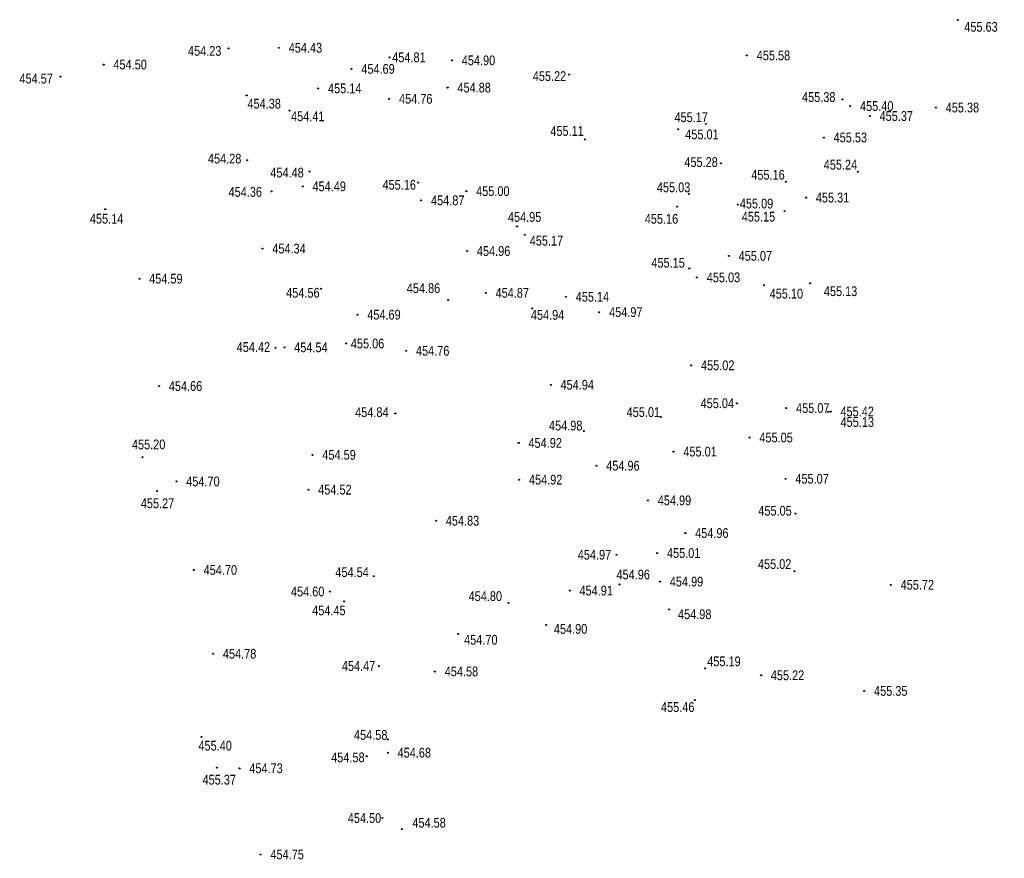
# Model space of a CAD drawing. Header units: feet. Extents: x 1537802 to 2072561, y 4461723 to 4732600.
# Tile 1 of 113: x 1615772 to 1615873, y 4461723 to 4461809. Entities that reach past the tile are written whole.
import ezdxf

# ---------------------------------------------------------------- set-up
doc = ezdxf.new("R2010")
doc.units = ezdxf.units.FT
doc.header["$MEASUREMENT"] = 0
for name, color, linetype in [('001-KOOR', 7, 'Continuous'), ('AeccObjExplode_Model', 7, 'Continuous'), ('p_lc', 7, 'Continuous'), ('p_lk', 7, 'Continuous'), ('p_lr', 7, 'Continuous'), ('p_sf', 7, 'Continuous'), ('p_sm', 7, 'Continuous'), ('p_t.elka', 7, 'Continuous'), ('p_tk', 7, 'Continuous')]:
    doc.layers.add(name, color=color, linetype=linetype)
doc.styles.add('2mm', font='arial.ttf', dxfattribs={"width": 0.8, "height": 1})

# ---------------------------------------------------------------- blocks, each defined once
blk = doc.blocks.new('*U1999')
at = {"layer": '001-KOOR', "linetype": 'Continuous'}
blk.add_circle((0, 0), 0.05, dxfattribs=at)
at = {"layer": '001-KOOR', "insert": (1, 0), "char_height": 1, "attachment_point": 4, "style": '2mm'}
blk.add_mtext('454.76', dxfattribs=at)
blk = doc.blocks.new('*U2002')
at = {"layer": 'p_lk', "linetype": 'Continuous'}
blk.add_circle((0.53, 0.02), 0.05, dxfattribs=at)
at = {"layer": 'p_lk', "insert": (1, 0), "char_height": 1, "attachment_point": 4, "style": '2mm'}
blk.add_mtext('455.06', dxfattribs=at)
blk = doc.blocks.new('*U2003')
at = {"layer": '001-KOOR', "linetype": 'Continuous'}
blk.add_circle((4.59, 0.42), 0.05, dxfattribs=at)
at = {"layer": '001-KOOR', "insert": (1, 0), "char_height": 1, "attachment_point": 4, "style": '2mm'}
blk.add_mtext('454.56', dxfattribs=at)
blk = doc.blocks.new('*U2005')
at = {"layer": '001-KOOR', "linetype": 'Continuous'}
blk.add_circle((0, 0), 0.05, dxfattribs=at)
at = {"layer": '001-KOOR', "insert": (1, 0), "char_height": 1, "attachment_point": 4, "style": '2mm'}
blk.add_mtext('454.69', dxfattribs=at)
blk = doc.blocks.new('*U2006')
at = {"layer": 'p_lk', "linetype": 'Continuous'}
blk.add_circle((5.11, -0.12), 0.05, dxfattribs=at)
at = {"layer": 'p_lk', "insert": (1, 0), "char_height": 1, "attachment_point": 4, "style": '2mm'}
blk.add_mtext('454.84', dxfattribs=at)
blk = doc.blocks.new('*U2008')
at = {"layer": '001-KOOR', "linetype": 'Continuous'}
blk.add_circle((0, 0), 0.05, dxfattribs=at)
at = {"layer": '001-KOOR', "insert": (1, 0), "char_height": 1, "attachment_point": 4, "style": '2mm'}
blk.add_mtext('454.83', dxfattribs=at)
blk = doc.blocks.new('*U2012')
at = {"layer": '001-KOOR', "linetype": 'Continuous'}
blk.add_circle((4.93, -0.4), 0.05, dxfattribs=at)
at = {"layer": '001-KOOR', "insert": (1, 0), "char_height": 1, "attachment_point": 4, "style": '2mm'}
blk.add_mtext('454.54', dxfattribs=at)
blk = doc.blocks.new('*U2014')
at = {"layer": '001-KOOR', "linetype": 'Continuous'}
blk.add_circle((4.27, 0.92), 0.05, dxfattribs=at)
at = {"layer": '001-KOOR', "insert": (1, 0), "char_height": 1, "attachment_point": 4, "style": '2mm'}
blk.add_mtext('454.45', dxfattribs=at)
blk = doc.blocks.new('*U2016')
at = {"layer": '001-KOOR', "linetype": 'Continuous'}
blk.add_circle((4.96, 0), 0.05, dxfattribs=at)
at = {"layer": '001-KOOR', "insert": (1, 0), "char_height": 1, "attachment_point": 4, "style": '2mm'}
blk.add_mtext('454.60', dxfattribs=at)
blk = doc.blocks.new('*U2019')
at = {"layer": '001-KOOR', "linetype": 'Continuous'}
blk.add_circle((0, 0), 0.05, dxfattribs=at)
at = {"layer": '001-KOOR', "insert": (1, 0), "char_height": 1, "attachment_point": 4, "style": '2mm'}
blk.add_mtext('454.52', dxfattribs=at)
blk = doc.blocks.new('*U2020')
at = {"layer": 'p_lc', "linetype": 'Continuous'}
blk.add_circle((0, 0), 0.05, dxfattribs=at)
at = {"layer": 'p_lc', "insert": (1, 0), "char_height": 1, "attachment_point": 4, "style": '2mm'}
blk.add_mtext('454.59', dxfattribs=at)
blk = doc.blocks.new('*U2025')
at = {"layer": 'p_lc', "linetype": 'Continuous'}
blk.add_circle((0, 0), 0.05, dxfattribs=at)
at = {"layer": 'p_lc', "insert": (1, 0), "char_height": 1, "attachment_point": 4, "style": '2mm'}
blk.add_mtext('454.54', dxfattribs=at)
blk = doc.blocks.new('*U2026')
at = {"layer": 'p_lr', "linetype": 'Continuous'}
blk.add_circle((4.97, -0.07), 0.05, dxfattribs=at)
at = {"layer": 'p_lr', "insert": (1, 0), "char_height": 1, "attachment_point": 4, "style": '2mm'}
blk.add_mtext('454.42', dxfattribs=at)
blk = doc.blocks.new('*U2029')
at = {"layer": '001-KOOR', "linetype": 'Continuous'}
blk.add_circle((0, 0), 0.05, dxfattribs=at)
at = {"layer": '001-KOOR', "insert": (1, 0), "char_height": 1, "attachment_point": 4, "style": '2mm'}
blk.add_mtext('454.34', dxfattribs=at)
blk = doc.blocks.new('*U2039')
at = {"layer": '001-KOOR', "linetype": 'Continuous'}
blk.add_circle((0, 0), 0.05, dxfattribs=at)
at = {"layer": '001-KOOR', "insert": (1, 0), "char_height": 1, "attachment_point": 4, "style": '2mm'}
blk.add_mtext('454.49', dxfattribs=at)
blk = doc.blocks.new('*U2041')
at = {"layer": 'p_lc', "linetype": 'Continuous'}
blk.add_circle((5.38, 0.06), 0.05, dxfattribs=at)
at = {"layer": 'p_lc', "insert": (1, 0), "char_height": 1, "attachment_point": 4, "style": '2mm'}
blk.add_mtext('454.36', dxfattribs=at)
blk = doc.blocks.new('*U2042')
at = {"layer": 'p_lc', "linetype": 'Continuous'}
blk.add_circle((4.99, 0.1), 0.05, dxfattribs=at)
at = {"layer": 'p_lc', "insert": (1, 0), "char_height": 1, "attachment_point": 4, "style": '2mm'}
blk.add_mtext('454.48', dxfattribs=at)
blk = doc.blocks.new('*U2044')
at = {"layer": 'p_sf', "linetype": 'Continuous'}
blk.add_circle((4.65, 0.23), 0.05, dxfattribs=at)
at = {"layer": 'p_sf', "insert": (1, 0), "char_height": 1, "attachment_point": 4, "style": '2mm'}
blk.add_mtext('455.16', dxfattribs=at)
blk = doc.blocks.new('*U2048')
at = {"layer": 'p_lr', "linetype": 'Continuous'}
blk.add_circle((0, 0), 0.05, dxfattribs=at)
at = {"layer": 'p_lr', "insert": (1, 0), "char_height": 1, "attachment_point": 4, "style": '2mm'}
blk.add_mtext('454.87', dxfattribs=at)
blk = doc.blocks.new('*U2052')
at = {"layer": '001-KOOR', "linetype": 'Continuous'}
blk.add_circle((0, 0), 0.05, dxfattribs=at)
at = {"layer": '001-KOOR', "insert": (1, 0), "char_height": 1, "attachment_point": 4, "style": '2mm'}
blk.add_mtext('455.00', dxfattribs=at)
blk = doc.blocks.new('*U2058')
at = {"layer": 'p_lk', "linetype": 'Continuous'}
blk.add_circle((0, 0), 0.05, dxfattribs=at)
at = {"layer": 'p_lk', "insert": (1, 0), "char_height": 1, "attachment_point": 4, "style": '2mm'}
blk.add_mtext('454.96', dxfattribs=at)
blk = doc.blocks.new('*U2059')
at = {"layer": '001-KOOR', "linetype": 'Continuous'}
blk.add_circle((5.23, -1.2), 0.05, dxfattribs=at)
at = {"layer": '001-KOOR', "insert": (1, 0), "char_height": 1, "attachment_point": 4, "style": '2mm'}
blk.add_mtext('454.86', dxfattribs=at)
blk = doc.blocks.new('*U2060')
at = {"layer": '001-KOOR', "linetype": 'Continuous'}
blk.add_circle((0, 0), 0.05, dxfattribs=at)
at = {"layer": '001-KOOR', "insert": (1, 0), "char_height": 1, "attachment_point": 4, "style": '2mm'}
blk.add_mtext('454.87', dxfattribs=at)
blk = doc.blocks.new('*U2061')
at = {"layer": '001-KOOR', "linetype": 'Continuous'}
blk.add_circle((1.12, 0.67), 0.05, dxfattribs=at)
at = {"layer": '001-KOOR', "insert": (1, 0), "char_height": 1, "attachment_point": 4, "style": '2mm'}
blk.add_mtext('454.94', dxfattribs=at)
blk = doc.blocks.new('*U2066')
at = {"layer": '001-KOOR', "linetype": 'Continuous'}
blk.add_circle((1.93, -0.96), 0.05, dxfattribs=at)
at = {"layer": '001-KOOR', "insert": (1, 0), "char_height": 1, "attachment_point": 4, "style": '2mm'}
blk.add_mtext('454.95', dxfattribs=at)
blk = doc.blocks.new('*U2080')
at = {"layer": '001-KOOR', "linetype": 'Continuous'}
blk.add_circle((4.26, -0.67), 0.05, dxfattribs=at)
at = {"layer": '001-KOOR', "insert": (1, 0), "char_height": 1, "attachment_point": 4, "style": '2mm'}
blk.add_mtext('455.03', dxfattribs=at)
blk = doc.blocks.new('*U2088')
at = {"layer": '001-KOOR', "linetype": 'Continuous'}
blk.add_circle((0.79, -0.1), 0.05, dxfattribs=at)
at = {"layer": '001-KOOR', "insert": (1, 0), "char_height": 1, "attachment_point": 4, "style": '2mm'}
blk.add_mtext('455.09', dxfattribs=at)
blk = doc.blocks.new('*U2090')
at = {"layer": 'p_sm', "linetype": 'Continuous'}
blk.add_circle((4.73, -0.11), 0.05, dxfattribs=at)
at = {"layer": 'p_sm', "insert": (1, 0), "char_height": 1, "attachment_point": 4, "style": '2mm'}
blk.add_mtext('455.28', dxfattribs=at)
blk = doc.blocks.new('*U2091')
at = {"layer": 'p_lc', "linetype": 'Continuous'}
blk.add_circle((0.27, 0.54), 0.05, dxfattribs=at)
at = {"layer": 'p_lc', "insert": (1, 0), "char_height": 1, "attachment_point": 4, "style": '2mm'}
blk.add_mtext('455.01', dxfattribs=at)
blk = doc.blocks.new('*U2092')
at = {"layer": '001-KOOR', "linetype": 'Continuous'}
blk.add_circle((4.51, -0.86), 0.05, dxfattribs=at)
at = {"layer": '001-KOOR', "insert": (1, 0), "char_height": 1, "attachment_point": 4, "style": '2mm'}
blk.add_mtext('455.11', dxfattribs=at)
blk = doc.blocks.new('*U2093')
at = {"layer": '001-KOOR', "linetype": 'Continuous'}
blk.add_circle((4.21, -0.67), 0.05, dxfattribs=at)
at = {"layer": '001-KOOR', "insert": (1, 0), "char_height": 1, "attachment_point": 4, "style": '2mm'}
blk.add_mtext('455.17', dxfattribs=at)
blk = doc.blocks.new('*U2094')
at = {"layer": '001-KOOR', "linetype": 'Continuous'}
blk.add_circle((0, 0), 0.05, dxfattribs=at)
at = {"layer": '001-KOOR', "insert": (1, 0), "char_height": 1, "attachment_point": 4, "style": '2mm'}
blk.add_mtext('455.40', dxfattribs=at)
blk = doc.blocks.new('*U2095')
at = {"layer": 'p_lc', "linetype": 'Continuous'}
blk.add_circle((5.13, -0.23), 0.05, dxfattribs=at)
at = {"layer": 'p_lc', "insert": (1, 0), "char_height": 1, "attachment_point": 4, "style": '2mm'}
blk.add_mtext('455.38', dxfattribs=at)
blk = doc.blocks.new('*U2096')
at = {"layer": 'p_lc', "linetype": 'Continuous'}
blk.add_circle((0, 0), 0.05, dxfattribs=at)
at = {"layer": 'p_lc', "insert": (1, 0), "char_height": 1, "attachment_point": 4, "style": '2mm'}
blk.add_mtext('455.37', dxfattribs=at)
blk = doc.blocks.new('*U2098')
at = {"layer": 'p_lc', "linetype": 'Continuous'}
blk.add_circle((0, 0), 0.05, dxfattribs=at)
at = {"layer": 'p_lc', "insert": (1, 0), "char_height": 1, "attachment_point": 4, "style": '2mm'}
blk.add_mtext('455.38', dxfattribs=at)
blk = doc.blocks.new('*U2099')
at = {"layer": '001-KOOR', "linetype": 'Continuous'}
blk.add_circle((0.35, 0.7), 0.05, dxfattribs=at)
at = {"layer": '001-KOOR', "insert": (1, 0), "char_height": 1, "attachment_point": 4, "style": '2mm'}
blk.add_mtext('455.63', dxfattribs=at)
blk = doc.blocks.new('*U2101')
at = {"layer": '001-KOOR', "linetype": 'Continuous'}
blk.add_circle((0, 0), 0.05, dxfattribs=at)
at = {"layer": '001-KOOR', "insert": (1, 0), "char_height": 1, "attachment_point": 4, "style": '2mm'}
blk.add_mtext('455.58', dxfattribs=at)
blk = doc.blocks.new('*U2107')
at = {"layer": '001-KOOR', "linetype": 'Continuous'}
blk.add_circle((4.71, 0.17), 0.05, dxfattribs=at)
at = {"layer": '001-KOOR', "insert": (1, 0), "char_height": 1, "attachment_point": 4, "style": '2mm'}
blk.add_mtext('455.22', dxfattribs=at)
blk = doc.blocks.new('*U2108')
at = {"layer": '001-KOOR', "linetype": 'Continuous'}
blk.add_circle((0, 0), 0.05, dxfattribs=at)
at = {"layer": '001-KOOR', "insert": (1, 0), "char_height": 1, "attachment_point": 4, "style": '2mm'}
blk.add_mtext('454.90', dxfattribs=at)
blk = doc.blocks.new('*U2111')
at = {"layer": '001-KOOR', "linetype": 'Continuous'}
blk.add_circle((0, 0), 0.05, dxfattribs=at)
at = {"layer": '001-KOOR', "insert": (1, 0), "char_height": 1, "attachment_point": 4, "style": '2mm'}
blk.add_mtext('454.88', dxfattribs=at)
blk = doc.blocks.new('*U2114')
at = {"layer": '001-KOOR', "linetype": 'Continuous'}
blk.add_circle((0.71, 0), 0.05, dxfattribs=at)
at = {"layer": '001-KOOR', "insert": (1, 0), "char_height": 1, "attachment_point": 4, "style": '2mm'}
blk.add_mtext('454.81', dxfattribs=at)
blk = doc.blocks.new('*U2118')
at = {"layer": '001-KOOR', "linetype": 'Continuous'}
blk.add_circle((0, 0), 0.05, dxfattribs=at)
at = {"layer": '001-KOOR', "insert": (1, 0), "char_height": 1, "attachment_point": 4, "style": '2mm'}
blk.add_mtext('454.76', dxfattribs=at)
blk = doc.blocks.new('*U2120')
at = {"layer": 'p_t.elka', "linetype": 'Continuous'}
blk.add_circle((0, 0), 0.05, dxfattribs=at)
at = {"layer": 'p_t.elka', "insert": (1, 0), "char_height": 1, "attachment_point": 4, "style": '2mm'}
blk.add_mtext('454.69', dxfattribs=at)
blk = doc.blocks.new('*U2121')
at = {"layer": 'p_tk', "linetype": 'Continuous'}
blk.add_circle((0, 0), 0.05, dxfattribs=at)
at = {"layer": 'p_tk', "insert": (1, 0), "char_height": 1, "attachment_point": 4, "style": '2mm'}
blk.add_mtext('455.14', dxfattribs=at)
blk = doc.blocks.new('*U2122')
at = {"layer": '001-KOOR', "linetype": 'Continuous'}
blk.add_circle((0, 0), 0.05, dxfattribs=at)
at = {"layer": '001-KOOR', "insert": (1, 0), "char_height": 1, "attachment_point": 4, "style": '2mm'}
blk.add_mtext('454.43', dxfattribs=at)
blk = doc.blocks.new('*U2123')
at = {"layer": '001-KOOR', "linetype": 'Continuous'}
blk.add_circle((0.84, 0.59), 0.05, dxfattribs=at)
at = {"layer": '001-KOOR', "insert": (1, 0), "char_height": 1, "attachment_point": 4, "style": '2mm'}
blk.add_mtext('454.41', dxfattribs=at)
blk = doc.blocks.new('*U2124')
at = {"layer": '001-KOOR', "linetype": 'Continuous'}
blk.add_circle((5.14, 0.26), 0.05, dxfattribs=at)
at = {"layer": '001-KOOR', "insert": (1, 0), "char_height": 1, "attachment_point": 4, "style": '2mm'}
blk.add_mtext('454.23', dxfattribs=at)
blk = doc.blocks.new('*U2127')
at = {"layer": 'p_lc', "linetype": 'Continuous'}
blk.add_circle((0.92, 0.85), 0.05, dxfattribs=at)
at = {"layer": 'p_lc', "insert": (1, 0), "char_height": 1, "attachment_point": 4, "style": '2mm'}
blk.add_mtext('454.38', dxfattribs=at)
blk = doc.blocks.new('*U2128')
at = {"layer": '001-KOOR', "linetype": 'Continuous'}
blk.add_circle((5.01, -0.16), 0.05, dxfattribs=at)
at = {"layer": '001-KOOR', "insert": (1, 0), "char_height": 1, "attachment_point": 4, "style": '2mm'}
blk.add_mtext('454.28', dxfattribs=at)
blk = doc.blocks.new('*U2129')
at = {"layer": '001-KOOR', "linetype": 'Continuous'}
blk.add_circle((0, 0), 0.05, dxfattribs=at)
at = {"layer": '001-KOOR', "insert": (1, 0), "char_height": 1, "attachment_point": 4, "style": '2mm'}
blk.add_mtext('454.50', dxfattribs=at)
blk = doc.blocks.new('*U2130')
at = {"layer": '001-KOOR', "linetype": 'Continuous'}
blk.add_circle((5.21, 0.21), 0.05, dxfattribs=at)
at = {"layer": '001-KOOR', "insert": (1, 0), "char_height": 1, "attachment_point": 4, "style": '2mm'}
blk.add_mtext('454.57', dxfattribs=at)
blk = doc.blocks.new('*U2131')
at = {"layer": 'p_sf', "linetype": 'Continuous'}
blk.add_circle((2.58, 0.97), 0.05, dxfattribs=at)
at = {"layer": 'p_sf', "insert": (1, 0), "char_height": 1, "attachment_point": 4, "style": '2mm'}
blk.add_mtext('455.14', dxfattribs=at)
blk = doc.blocks.new('*U2134')
at = {"layer": '001-KOOR', "linetype": 'Continuous'}
blk.add_circle((0, 0), 0.05, dxfattribs=at)
at = {"layer": '001-KOOR', "insert": (1, 0), "char_height": 1, "attachment_point": 4, "style": '2mm'}
blk.add_mtext('454.59', dxfattribs=at)
blk = doc.blocks.new('*U2135')
at = {"layer": '001-KOOR', "linetype": 'Continuous'}
blk.add_circle((0, 0), 0.05, dxfattribs=at)
at = {"layer": '001-KOOR', "insert": (1, 0), "char_height": 1, "attachment_point": 4, "style": '2mm'}
blk.add_mtext('454.66', dxfattribs=at)
blk = doc.blocks.new('*U2139')
at = {"layer": 'p_lk', "linetype": 'Continuous'}
blk.add_circle((2.09, -1.3), 0.05, dxfattribs=at)
at = {"layer": 'p_lk', "insert": (1, 0), "char_height": 1, "attachment_point": 4, "style": '2mm'}
blk.add_mtext('455.20', dxfattribs=at)
blk = doc.blocks.new('*U2140')
at = {"layer": 'p_sf', "linetype": 'Continuous'}
blk.add_circle((2.68, 1.26), 0.05, dxfattribs=at)
at = {"layer": 'p_sf', "insert": (1, 0), "char_height": 1, "attachment_point": 4, "style": '2mm'}
blk.add_mtext('455.27', dxfattribs=at)
blk = doc.blocks.new('*U2141')
at = {"layer": '001-KOOR', "linetype": 'Continuous'}
blk.add_circle((0, 0), 0.05, dxfattribs=at)
at = {"layer": '001-KOOR', "insert": (1, 0), "char_height": 1, "attachment_point": 4, "style": '2mm'}
blk.add_mtext('454.70', dxfattribs=at)
blk = doc.blocks.new('*U2142')
at = {"layer": '001-KOOR', "linetype": 'Continuous'}
blk.add_circle((0, 0), 0.05, dxfattribs=at)
at = {"layer": '001-KOOR', "insert": (1, 0), "char_height": 1, "attachment_point": 4, "style": '2mm'}
blk.add_mtext('454.70', dxfattribs=at)
blk = doc.blocks.new('*U2146')
at = {"layer": '001-KOOR', "linetype": 'Continuous'}
blk.add_circle((0, 0), 0.05, dxfattribs=at)
at = {"layer": '001-KOOR', "insert": (1, 0), "char_height": 1, "attachment_point": 4, "style": '2mm'}
blk.add_mtext('454.78', dxfattribs=at)
blk = doc.blocks.new('*U2147')
at = {"layer": '001-KOOR', "linetype": 'Continuous'}
blk.add_circle((0, 0), 0.05, dxfattribs=at)
at = {"layer": '001-KOOR', "insert": (1, 0), "char_height": 1, "attachment_point": 4, "style": '2mm'}
blk.add_mtext('454.73', dxfattribs=at)
blk = doc.blocks.new('*U2148')
at = {"layer": 'p_lc', "linetype": 'Continuous'}
blk.add_circle((1.32, 0.9), 0.05, dxfattribs=at)
at = {"layer": 'p_lc', "insert": (1, 0), "char_height": 1, "attachment_point": 4, "style": '2mm'}
blk.add_mtext('455.40', dxfattribs=at)
blk = doc.blocks.new('*U2152')
at = {"layer": 'p_sf', "linetype": 'Continuous'}
blk.add_circle((2.45, 1.25), 0.05, dxfattribs=at)
at = {"layer": 'p_sf', "insert": (1, 0), "char_height": 1, "attachment_point": 4, "style": '2mm'}
blk.add_mtext('455.37', dxfattribs=at)
blk = doc.blocks.new('*U2154')
at = {"layer": '001-KOOR', "linetype": 'Continuous'}
blk.add_circle((0, 0), 0.05, dxfattribs=at)
at = {"layer": '001-KOOR', "insert": (1, 0), "char_height": 1, "attachment_point": 4, "style": '2mm'}
blk.add_mtext('454.75', dxfattribs=at)
blk = doc.blocks.new('*U2155')
at = {"layer": '001-KOOR', "linetype": 'Continuous'}
blk.add_circle((-0.08, -0.64), 0.05, dxfattribs=at)
at = {"layer": '001-KOOR', "insert": (1, 0), "char_height": 1, "attachment_point": 4, "style": '2mm'}
blk.add_mtext('454.58', dxfattribs=at)
blk = doc.blocks.new('*U2157')
at = {"layer": '001-KOOR', "linetype": 'Continuous'}
blk.add_circle((4.54, 0.03), 0.05, dxfattribs=at)
at = {"layer": '001-KOOR', "insert": (1, 0), "char_height": 1, "attachment_point": 4, "style": '2mm'}
blk.add_mtext('454.50', dxfattribs=at)
blk = doc.blocks.new('*U2161')
at = {"layer": 'p_lc', "linetype": 'Continuous'}
blk.add_circle((0, 0), 0.05, dxfattribs=at)
at = {"layer": 'p_lc', "insert": (1, 0), "char_height": 1, "attachment_point": 4, "style": '2mm'}
blk.add_mtext('454.68', dxfattribs=at)
blk = doc.blocks.new('*U2162')
at = {"layer": '001-KOOR', "linetype": 'Continuous'}
blk.add_circle((4.63, 0.13), 0.05, dxfattribs=at)
at = {"layer": '001-KOOR', "insert": (1, 0), "char_height": 1, "attachment_point": 4, "style": '2mm'}
blk.add_mtext('454.58', dxfattribs=at)
blk = doc.blocks.new('*U2165')
at = {"layer": '001-KOOR', "linetype": 'Continuous'}
blk.add_circle((4.45, -0.46), 0.05, dxfattribs=at)
at = {"layer": '001-KOOR', "insert": (1, 0), "char_height": 1, "attachment_point": 4, "style": '2mm'}
blk.add_mtext('454.58', dxfattribs=at)
blk = doc.blocks.new('*U2166')
at = {"layer": '001-KOOR', "linetype": 'Continuous'}
blk.add_circle((4.46, 0.72), 0.05, dxfattribs=at)
at = {"layer": '001-KOOR', "insert": (1, 0), "char_height": 1, "attachment_point": 4, "style": '2mm'}
blk.add_mtext('455.46', dxfattribs=at)
blk = doc.blocks.new('*U2167')
at = {"layer": '001-KOOR', "linetype": 'Continuous'}
blk.add_circle((0, 0), 0.05, dxfattribs=at)
at = {"layer": '001-KOOR', "insert": (1, 0), "char_height": 1, "attachment_point": 4, "style": '2mm'}
blk.add_mtext('455.22', dxfattribs=at)
blk = doc.blocks.new('*U2168')
at = {"layer": '001-KOOR', "linetype": 'Continuous'}
blk.add_circle((0.8, -0.71), 0.05, dxfattribs=at)
at = {"layer": '001-KOOR', "insert": (1, 0), "char_height": 1, "attachment_point": 4, "style": '2mm'}
blk.add_mtext('455.19', dxfattribs=at)
blk = doc.blocks.new('*U2169')
at = {"layer": '001-KOOR', "linetype": 'Continuous'}
blk.add_circle((0, 0), 0.05, dxfattribs=at)
at = {"layer": '001-KOOR', "insert": (1, 0), "char_height": 1, "attachment_point": 4, "style": '2mm'}
blk.add_mtext('455.35', dxfattribs=at)
blk = doc.blocks.new('*U2170')
at = {"layer": '001-KOOR', "linetype": 'Continuous'}
blk.add_circle((0, 0), 0.05, dxfattribs=at)
at = {"layer": '001-KOOR', "insert": (1, 0), "char_height": 1, "attachment_point": 4, "style": '2mm'}
blk.add_mtext('455.72', dxfattribs=at)
blk = doc.blocks.new('*U2171')
at = {"layer": '001-KOOR', "linetype": 'Continuous'}
blk.add_circle((0.09, 0.5), 0.05, dxfattribs=at)
at = {"layer": '001-KOOR', "insert": (1, 0), "char_height": 1, "attachment_point": 4, "style": '2mm'}
blk.add_mtext('454.98', dxfattribs=at)
blk = doc.blocks.new('*U2172')
at = {"layer": 'p_sf', "linetype": 'Continuous'}
blk.add_circle((0.2, 0.42), 0.05, dxfattribs=at)
at = {"layer": 'p_sf', "insert": (1, 0), "char_height": 1, "attachment_point": 4, "style": '2mm'}
blk.add_mtext('454.90', dxfattribs=at)
blk = doc.blocks.new('*U2180')
at = {"layer": '001-KOOR', "linetype": 'Continuous'}
blk.add_circle((0, 0), 0.05, dxfattribs=at)
at = {"layer": '001-KOOR', "insert": (1, 0), "char_height": 1, "attachment_point": 4, "style": '2mm'}
blk.add_mtext('454.58', dxfattribs=at)
blk = doc.blocks.new('*U2182')
at = {"layer": '001-KOOR', "linetype": 'Continuous'}
blk.add_circle((4.78, 0), 0.05, dxfattribs=at)
at = {"layer": '001-KOOR', "insert": (1, 0), "char_height": 1, "attachment_point": 4, "style": '2mm'}
blk.add_mtext('454.47', dxfattribs=at)
blk = doc.blocks.new('*U2183')
at = {"layer": '001-KOOR', "linetype": 'Continuous'}
blk.add_circle((0.38, 0.61), 0.05, dxfattribs=at)
at = {"layer": '001-KOOR', "insert": (1, 0), "char_height": 1, "attachment_point": 4, "style": '2mm'}
blk.add_mtext('454.70', dxfattribs=at)
blk = doc.blocks.new('*U2190')
at = {"layer": '001-KOOR', "linetype": 'Continuous'}
blk.add_circle((5.09, -0.69), 0.05, dxfattribs=at)
at = {"layer": '001-KOOR', "insert": (1, 0), "char_height": 1, "attachment_point": 4, "style": '2mm'}
blk.add_mtext('454.80', dxfattribs=at)
blk = doc.blocks.new('*U2199')
at = {"layer": '001-KOOR', "linetype": 'Continuous'}
blk.add_circle((0, 0), 0.05, dxfattribs=at)
at = {"layer": '001-KOOR', "insert": (1, 0), "char_height": 1, "attachment_point": 4, "style": '2mm'}
blk.add_mtext('455.14', dxfattribs=at)
blk = doc.blocks.new('*U2201')
at = {"layer": 'p_lk', "linetype": 'Continuous'}
blk.add_circle((0, 0), 0.05, dxfattribs=at)
at = {"layer": 'p_lk', "insert": (1, 0), "char_height": 1, "attachment_point": 4, "style": '2mm'}
blk.add_mtext('454.97', dxfattribs=at)
blk = doc.blocks.new('*U2202')
at = {"layer": 'p_lk', "linetype": 'Continuous'}
blk.add_circle((0, 0), 0.05, dxfattribs=at)
at = {"layer": 'p_lk', "insert": (1, 0), "char_height": 1, "attachment_point": 4, "style": '2mm'}
blk.add_mtext('454.94', dxfattribs=at)
blk = doc.blocks.new('*U2203')
at = {"layer": 'p_lk', "linetype": 'Continuous'}
blk.add_circle((0, 0), 0.05, dxfattribs=at)
at = {"layer": 'p_lk', "insert": (1, 0), "char_height": 1, "attachment_point": 4, "style": '2mm'}
blk.add_mtext('455.02', dxfattribs=at)
blk = doc.blocks.new('*U2204')
at = {"layer": '001-KOOR', "linetype": 'Continuous'}
blk.add_circle((4.88, -0.57), 0.05, dxfattribs=at)
at = {"layer": '001-KOOR', "insert": (1, 0), "char_height": 1, "attachment_point": 4, "style": '2mm'}
blk.add_mtext('455.15', dxfattribs=at)
blk = doc.blocks.new('*U2205')
at = {"layer": '001-KOOR', "linetype": 'Continuous'}
blk.add_circle((0, 0), 0.05, dxfattribs=at)
at = {"layer": '001-KOOR', "insert": (1, 0), "char_height": 1, "attachment_point": 4, "style": '2mm'}
blk.add_mtext('455.03', dxfattribs=at)
blk = doc.blocks.new('*U2209')
at = {"layer": '001-KOOR', "linetype": 'Continuous'}
blk.add_circle((0, 0), 0.05, dxfattribs=at)
at = {"layer": '001-KOOR', "insert": (1, 0), "char_height": 1, "attachment_point": 4, "style": '2mm'}
blk.add_mtext('455.07', dxfattribs=at)
blk = doc.blocks.new('*U2211')
at = {"layer": '001-KOOR', "linetype": 'Continuous'}
blk.add_circle((4.53, -0.7), 0.05, dxfattribs=at)
at = {"layer": '001-KOOR', "insert": (1, 0), "char_height": 1, "attachment_point": 4, "style": '2mm'}
blk.add_mtext('455.16', dxfattribs=at)
blk = doc.blocks.new('*U2212')
at = {"layer": '001-KOOR', "linetype": 'Continuous'}
blk.add_circle((-0.39, 0.82), 0.05, dxfattribs=at)
at = {"layer": '001-KOOR', "insert": (1, 0), "char_height": 1, "attachment_point": 4, "style": '2mm'}
blk.add_mtext('455.13', dxfattribs=at)
blk = doc.blocks.new('*U2216')
at = {"layer": '001-KOOR', "linetype": 'Continuous'}
blk.add_circle((0, 0), 0.05, dxfattribs=at)
at = {"layer": '001-KOOR', "insert": (1, 0), "char_height": 1, "attachment_point": 4, "style": '2mm'}
blk.add_mtext('455.07', dxfattribs=at)
blk = doc.blocks.new('*U2217')
at = {"layer": '001-KOOR', "linetype": 'Continuous'}
blk.add_circle((0, 0), 0.05, dxfattribs=at)
at = {"layer": '001-KOOR', "insert": (1, 0), "char_height": 1, "attachment_point": 4, "style": '2mm'}
blk.add_mtext('455.42', dxfattribs=at)
blk = doc.blocks.new('*U2218')
at = {"layer": '001-KOOR', "linetype": 'Continuous'}
blk.add_circle((-0.27, 1.03), 0.05, dxfattribs=at)
at = {"layer": '001-KOOR', "insert": (1, 0), "char_height": 1, "attachment_point": 4, "style": '2mm'}
blk.add_mtext('455.13', dxfattribs=at)
blk = doc.blocks.new('*U2224')
at = {"layer": '001-KOOR', "linetype": 'Continuous'}
blk.add_circle((4.8, -0.28), 0.05, dxfattribs=at)
at = {"layer": '001-KOOR', "insert": (1, 0), "char_height": 1, "attachment_point": 4, "style": '2mm'}
blk.add_mtext('455.05', dxfattribs=at)
blk = doc.blocks.new('*U2233')
at = {"layer": 'p_lk', "linetype": 'Continuous'}
blk.add_circle((0, 0), 0.05, dxfattribs=at)
at = {"layer": 'p_lk', "insert": (1, 0), "char_height": 1, "attachment_point": 4, "style": '2mm'}
blk.add_mtext('455.07', dxfattribs=at)
blk = doc.blocks.new('*U2236')
at = {"layer": '001-KOOR', "linetype": 'Continuous'}
blk.add_circle((4.75, -0.73), 0.05, dxfattribs=at)
at = {"layer": '001-KOOR', "insert": (1, 0), "char_height": 1, "attachment_point": 4, "style": '2mm'}
blk.add_mtext('455.02', dxfattribs=at)
blk = doc.blocks.new('*U2239')
at = {"layer": 'p_lc', "linetype": 'Continuous'}
blk.add_circle((0, 0), 0.05, dxfattribs=at)
at = {"layer": 'p_lc', "insert": (1, 0), "char_height": 1, "attachment_point": 4, "style": '2mm'}
blk.add_mtext('454.96', dxfattribs=at)
blk = doc.blocks.new('*U2240')
at = {"layer": 'p_lk', "linetype": 'Continuous'}
blk.add_circle((0, 0), 0.05, dxfattribs=at)
at = {"layer": 'p_lk', "insert": (1, 0), "char_height": 1, "attachment_point": 4, "style": '2mm'}
blk.add_mtext('454.99', dxfattribs=at)
blk = doc.blocks.new('*U2241')
at = {"layer": 'p_lk', "linetype": 'Continuous'}
blk.add_circle((0, 0), 0.05, dxfattribs=at)
at = {"layer": 'p_lk', "insert": (1, 0), "char_height": 1, "attachment_point": 4, "style": '2mm'}
blk.add_mtext('455.01', dxfattribs=at)
blk = doc.blocks.new('*U2242')
at = {"layer": 'p_lk', "linetype": 'Continuous'}
blk.add_circle((0, 0), 0.05, dxfattribs=at)
at = {"layer": 'p_lk', "insert": (1, 0), "char_height": 1, "attachment_point": 4, "style": '2mm'}
blk.add_mtext('454.99', dxfattribs=at)
blk = doc.blocks.new('*U2243')
at = {"layer": 'p_lk', "linetype": 'Continuous'}
blk.add_circle((4.96, 0), 0.05, dxfattribs=at)
at = {"layer": 'p_lk', "insert": (1, 0), "char_height": 1, "attachment_point": 4, "style": '2mm'}
blk.add_mtext('454.97', dxfattribs=at)
blk = doc.blocks.new('*U2244')
at = {"layer": 'p_lk', "linetype": 'Continuous'}
blk.add_circle((1.3, -1), 0.05, dxfattribs=at)
at = {"layer": 'p_lk', "insert": (1, 0), "char_height": 1, "attachment_point": 4, "style": '2mm'}
blk.add_mtext('454.96', dxfattribs=at)
blk = doc.blocks.new('*U2246')
at = {"layer": 'p_lk', "linetype": 'Continuous'}
blk.add_circle((0, 0), 0.05, dxfattribs=at)
at = {"layer": 'p_lk', "insert": (1, 0), "char_height": 1, "attachment_point": 4, "style": '2mm'}
blk.add_mtext('454.91', dxfattribs=at)
blk = doc.blocks.new('*U2265')
at = {"layer": '001-KOOR', "linetype": 'Continuous'}
blk.add_circle((0, 0), 0.05, dxfattribs=at)
at = {"layer": '001-KOOR', "insert": (1, 0), "char_height": 1, "attachment_point": 4, "style": '2mm'}
blk.add_mtext('455.05', dxfattribs=at)
blk = doc.blocks.new('*U2267')
at = {"layer": '001-KOOR', "linetype": 'Continuous'}
blk.add_circle((4.71, 0), 0.05, dxfattribs=at)
at = {"layer": '001-KOOR', "insert": (1, 0), "char_height": 1, "attachment_point": 4, "style": '2mm'}
blk.add_mtext('455.04', dxfattribs=at)
blk = doc.blocks.new('*U2280')
at = {"layer": '001-KOOR', "linetype": 'Continuous'}
blk.add_circle((0, 0), 0.05, dxfattribs=at)
at = {"layer": '001-KOOR', "insert": (1, 0), "char_height": 1, "attachment_point": 4, "style": '2mm'}
blk.add_mtext('455.01', dxfattribs=at)
blk = doc.blocks.new('*U2283')
at = {"layer": '001-KOOR', "linetype": 'Continuous'}
blk.add_circle((0, 0), 0.05, dxfattribs=at)
at = {"layer": '001-KOOR', "insert": (1, 0), "char_height": 1, "attachment_point": 4, "style": '2mm'}
blk.add_mtext('454.96', dxfattribs=at)
blk = doc.blocks.new('*U2285')
at = {"layer": '001-KOOR', "linetype": 'Continuous'}
blk.add_circle((4.56, -0.56), 0.05, dxfattribs=at)
at = {"layer": '001-KOOR', "insert": (1, 0), "char_height": 1, "attachment_point": 4, "style": '2mm'}
blk.add_mtext('454.98', dxfattribs=at)
blk = doc.blocks.new('*U2286')
at = {"layer": '001-KOOR', "linetype": 'Continuous'}
blk.add_circle((4.51, -0.5), 0.05, dxfattribs=at)
at = {"layer": '001-KOOR', "insert": (1, 0), "char_height": 1, "attachment_point": 4, "style": '2mm'}
blk.add_mtext('455.01', dxfattribs=at)
blk = doc.blocks.new('*U2291')
at = {"layer": '001-KOOR', "linetype": 'Continuous'}
blk.add_circle((0, 0), 0.05, dxfattribs=at)
at = {"layer": '001-KOOR', "insert": (1, 0), "char_height": 1, "attachment_point": 4, "style": '2mm'}
blk.add_mtext('454.92', dxfattribs=at)
blk = doc.blocks.new('*U2292')
at = {"layer": '001-KOOR', "linetype": 'Continuous'}
blk.add_circle((0, 0), 0.05, dxfattribs=at)
at = {"layer": '001-KOOR', "insert": (1, 0), "char_height": 1, "attachment_point": 4, "style": '2mm'}
blk.add_mtext('454.92', dxfattribs=at)
blk = doc.blocks.new('*U2294')
at = {"layer": '001-KOOR', "linetype": 'Continuous'}
blk.add_circle((0, 0), 0.05, dxfattribs=at)
at = {"layer": '001-KOOR', "insert": (1, 0), "char_height": 1, "attachment_point": 4, "style": '2mm'}
blk.add_mtext('454.92', dxfattribs=at)
blk = doc.blocks.new('*U2297')
at = {"layer": '001-KOOR', "linetype": 'Continuous'}
blk.add_circle((4.48, -0.72), 0.05, dxfattribs=at)
at = {"layer": '001-KOOR', "insert": (1, 0), "char_height": 1, "attachment_point": 4, "style": '2mm'}
blk.add_mtext('455.24', dxfattribs=at)
blk = doc.blocks.new('*U2303')
at = {"layer": '001-KOOR', "linetype": 'Continuous'}
blk.add_circle((0, 0), 0.05, dxfattribs=at)
at = {"layer": '001-KOOR', "insert": (1, 0), "char_height": 1, "attachment_point": 4, "style": '2mm'}
blk.add_mtext('455.31', dxfattribs=at)
blk = doc.blocks.new('*U2311')
at = {"layer": 'p_lk', "linetype": 'Continuous'}
blk.add_circle((5.38, 0.57), 0.05, dxfattribs=at)
at = {"layer": 'p_lk', "insert": (1, 0), "char_height": 1, "attachment_point": 4, "style": '2mm'}
blk.add_mtext('455.15', dxfattribs=at)
blk = doc.blocks.new('*U2312')
at = {"layer": 'p_lr', "linetype": 'Continuous'}
blk.add_circle((0.39, 0.86), 0.05, dxfattribs=at)
at = {"layer": 'p_lr', "insert": (1, 0), "char_height": 1, "attachment_point": 4, "style": '2mm'}
blk.add_mtext('455.10', dxfattribs=at)
blk = doc.blocks.new('*U2313')
at = {"layer": '001-KOOR', "linetype": 'Continuous'}
blk.add_circle((0.49, 0.6), 0.05, dxfattribs=at)
at = {"layer": '001-KOOR', "insert": (1, 0), "char_height": 1, "attachment_point": 4, "style": '2mm'}
blk.add_mtext('455.17', dxfattribs=at)
blk = doc.blocks.new('*U2318')
at = {"layer": '001-KOOR', "linetype": 'Continuous'}
blk.add_circle((4.32, 1.26), 0.05, dxfattribs=at)
at = {"layer": '001-KOOR', "insert": (1, 0), "char_height": 1, "attachment_point": 4, "style": '2mm'}
blk.add_mtext('455.16', dxfattribs=at)
blk = doc.blocks.new('*U2319')
at = {"layer": 'p_t.elka', "linetype": 'Continuous'}
blk.add_circle((0, 0), 0.05, dxfattribs=at)
at = {"layer": 'p_t.elka', "insert": (1, 0), "char_height": 1, "attachment_point": 4, "style": '2mm'}
blk.add_mtext('455.53', dxfattribs=at)
blk = doc.blocks.new('AeccObjExplode_Model')
at = {"layer": '001-KOOR'}
for name, p in [('*U2099', (482486.41, 4622670.05)), ('*U2122', (482417.34, 4622667.91)), ('*U2124', (482407.04, 4622667.59)), ('*U2114', (482427.92, 4622666.93)), ('*U2101', (482465.19, 4622667.13)), ('*U2129', (482399.42, 4622666.2)), ('*U2108', (482435.03, 4622666.62)), ('*U2107', (482442.29, 4622665.01)), ('*U2130', (482389.81, 4622664.76)), ('*U2111', (482434.59, 4622663.84)), ('*U2118', (482428.62, 4622662.69)), ('*U2094', (482475.75, 4622661.95)), ('*U2123', (482417.58, 4622660.9)), ('*U2093', (482456.78, 4622660.81)), ('*U2092', (482444.09, 4622659.4)), ('*U2128', (482409.08, 4622656.58)), ('*U2297', (482472.04, 4622655.96)), ('*U2211', (482464.63, 4622654.92)), ('*U2039', (482419.77, 4622653.74)), ('*U2052', (482436.5, 4622653.25)), ('*U2080', (482454.98, 4622653.64)), ('*U2088', (482463.46, 4622651.98)), ('*U2303', (482471.23, 4622652.59)), ('*U2318', (482453.74, 4622650.42)), ('*U2066', (482439.75, 4622650.61)), ('*U2313', (482441.98, 4622648.19)), ('*U2029', (482415.66, 4622647.38)), ('*U2209', (482463.34, 4622646.63)), ('*U2204', (482454.42, 4622645.93)), ('*U2134', (482403.07, 4622644.3)), ('*U2205', (482460.08, 4622644.43)), ('*U2003', (482417.08, 4622642.86)), ('*U2059', (482429.41, 4622643.33)), ('*U2060', (482438.49, 4622642.85)), ('*U2212', (482472.05, 4622643.02)), ('*U2199', (482446.68, 4622642.45)), ('*U2005', (482425.37, 4622640.62)), ('*U2061', (482442.1, 4622640.6)), ('*U1999', (482430.35, 4622636.93)), ('*U2135', (482405.08, 4622633.32)), ('*U2267', (482459.45, 4622631.56)), ('*U2286', (482451.89, 4622630.66)), ('*U2216', (482469.21, 4622631.07)), ('*U2217', (482473.75, 4622630.72)), ('*U2218', (482473.76, 4622629.65)), ('*U2285', (482443.95, 4622629.28)), ('*U2291', (482441.85, 4622627.51)), ('*U2292', (482441.85, 4622627.51)), ('*U2265', (482465.46, 4622628.06)), ('*U2280', (482457.69, 4622626.62)), ('*U2283', (482449.8, 4622625.18)), ('*U2141', (482406.86, 4622623.57)), ('*U2294', (482441.9, 4622623.75)), ('*U2019', (482420.35, 4622622.73)), ('*U2224', (482465.35, 4622620.57)), ('*U2008', (482433.4, 4622619.55)), ('*U2142', (482408.64, 4622614.52)), ('*U2236', (482465.31, 4622615.12)), ('*U2012', (482422.11, 4622614.29)), ('*U2170', (482479.9, 4622613)), ('*U2016', (482417.57, 4622612.31)), ('*U2190', (482435.73, 4622611.84)), ('*U2014', (482419.74, 4622610.38)), ('*U2171', (482457.14, 4622609.99)), ('*U2183', (482435.27, 4622607.38)), ('*U2146', (482410.61, 4622605.95)), ('*U2182', (482422.77, 4622604.7)), ('*U2168', (482460.13, 4622605.17)), ('*U2180', (482433.29, 4622604.14)), ('*U2167', (482466.63, 4622603.75)), ('*U2169', (482477.18, 4622602.15)), ('*U2166', (482455.4, 4622600.5)), ('*U2165', (482424.01, 4622597.65)), ('*U2162', (482421.68, 4622595.35)), ('*U2147', (482413.31, 4622594.24)), ('*U2157', (482423.38, 4622589.15)), ('*U2155', (482429.98, 4622588.67)), ('*U2154', (482415.47, 4622585.43))]:
    blk.add_blockref(name, p, dxfattribs=at)
at = {"layer": 'p_lc'}
for name, p in [('*U2095', (482469.82, 4622662.87)), ('*U2127', (482413.12, 4622662.19)), ('*U2098', (482484.51, 4622661.8)), ('*U2096', (482477.75, 4622660.93)), ('*U2091', (482457.88, 4622659.05)), ('*U2042', (482415.46, 4622655.15)), ('*U2041', (482411.19, 4622653.17)), ('*U2025', (482417.9, 4622637.28)), ('*U2020', (482420.78, 4622626.29)), ('*U2239', (482458.89, 4622618.29)), ('*U2148', (482408.11, 4622596.55)), ('*U2161', (482428.47, 4622595.83))]:
    blk.add_blockref(name, p, dxfattribs=at)
at = {"layer": 'p_lk'}
for name, p in [('*U2311', (482463.66, 4622650.64)), ('*U2058', (482436.58, 4622647.13)), ('*U2201', (482450.09, 4622640.88)), ('*U2002', (482423.69, 4622637.67)), ('*U2203', (482459.49, 4622635.44)), ('*U2202', (482445.13, 4622633.45)), ('*U2006', (482424.13, 4622630.65)), ('*U2139', (482401.31, 4622627.35)), ('*U2233', (482469.14, 4622623.84)), ('*U2240', (482455.07, 4622621.63)), ('*U2243', (482446.89, 4622616.07)), ('*U2241', (482456.01, 4622616.25)), ('*U2244', (482450.85, 4622614.05)), ('*U2246', (482447.07, 4622612.41)), ('*U2242', (482456.3, 4622613.33))]:
    blk.add_blockref(name, p, dxfattribs=at)
at = {"layer": 'p_lr'}
for name, p in [('*U2048', (482431.89, 4622652.31)), ('*U2312', (482466.51, 4622642.77)), ('*U2026', (482412.02, 4622637.31))]:
    blk.add_blockref(name, p, dxfattribs=at)
at = {"layer": 'p_sf'}
for name, p in [('*U2044', (482426.93, 4622653.9)), ('*U2131', (482397.01, 4622650.43)), ('*U2140', (482402.22, 4622621.33)), ('*U2172', (482444.45, 4622608.49)), ('*U2152', (482408.53, 4622593.07))]:
    blk.add_blockref(name, p, dxfattribs=at)
at = {"layer": 'p_sm'}
blk.add_blockref('*U2090', (482457.79, 4622656.22), dxfattribs=at)
at = {"layer": 'p_t.elka'}
for name, p in [('*U2120', (482424.76, 4622665.75)), ('*U2319', (482473.05, 4622658.74))]:
    blk.add_blockref(name, p, dxfattribs=at)
at = {"layer": 'p_tk'}
blk.add_blockref('*U2121', (482421.36, 4622663.76), dxfattribs=at)

msp = doc.modelspace()

# ---------------------------------------------------------------- block references
at = {"layer": 'AeccObjExplode_Model'}
msp.add_blockref('AeccObjExplode_Model', (1133381.07, -160861.8, -26089.28), dxfattribs=at)
msp.add_blockref('AeccObjExplode_Model', (1133381.07, -160861.8, -26089.28), dxfattribs=at)

doc.saveas('drawing.dxf')
